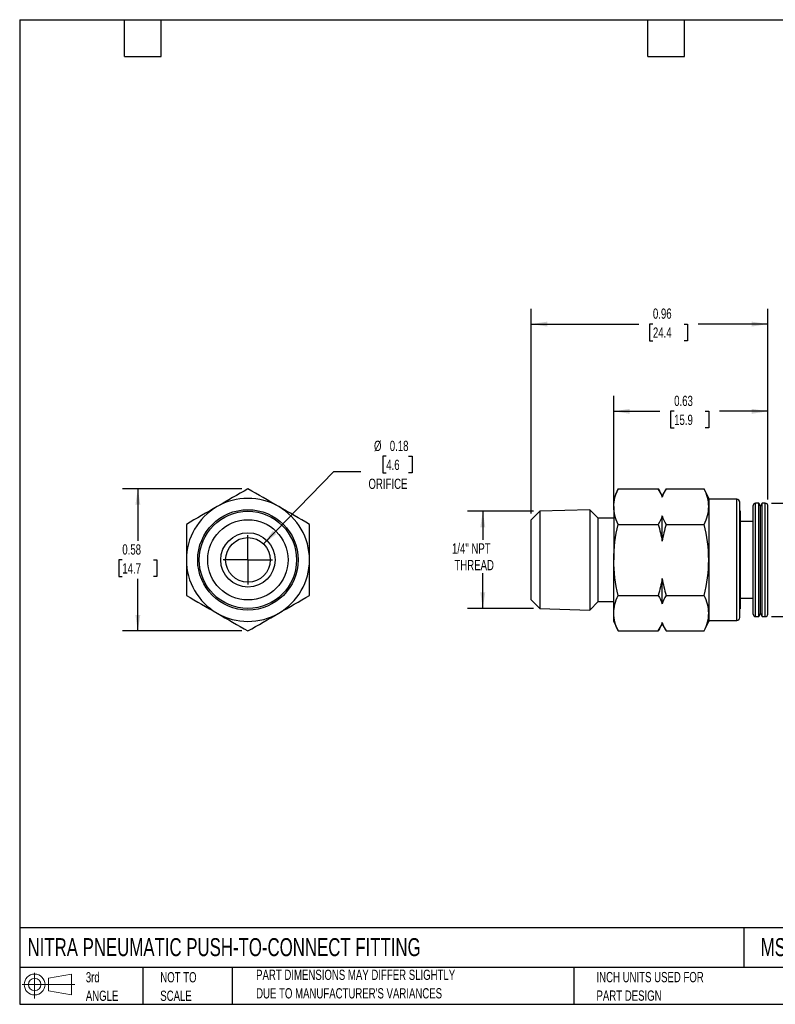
# Model space of a CAD drawing. Header units: inches. Extents: x 0.12 to 5.38, y 0.12 to 4.12.
# Tile 1 of 2: x 0.12 to 3.19, y 0.12 to 4.12. Entities that reach past the tile are written whole.
import ezdxf

# ---------------------------------------------------------------- set-up
doc = ezdxf.new("R2010")
doc.units = ezdxf.units.IN
doc.header["$LTSCALE"] = 0.5
doc.header["$MEASUREMENT"] = 0
doc.linetypes.add('SLD-Center', pattern=[0.75, 0.6, -0.05, 0.05, -0.05])
doc.linetypes.add('SLD-Solid', pattern=[0])
doc.layers.add('CENTER', color=40, linetype='SLD-Center')
doc.layers.add('SLD-DEFPOINTS', color=7, linetype='Continuous')
doc.layers.add('DIMENSIONS', color=140, linetype='SLD-Solid', lineweight=25)
doc.layers.add('TEXT', color=140, linetype='SLD-Solid', lineweight=25)
doc.styles.add('SLDTEXTSTYLE0', font='TXT', dxfattribs={"width": 0.7})
doc.dimstyles.new('SLDDIMSTYLE0', dxfattribs={"dimtxt": 0.04248, "dimasz": 0.065, "dimexe": 0, "dimexo": 0.0625, "dimgap": 0.01062, "dimtad": 0, "dimtih": 1, "dimtoh": 1, "dimrnd": 1e-09, "dimzin": 12, "dimdsep": 46, "dimtxsty": 'SLDTEXTSTYLE0', "dimsah": 1, "dimcen": 0.09, "dimadec": 0, "dimazin": 3, "dimtfac": 1, "dimtofl": 0, "dimtmove": 0, "dimatfit": 3, "dimfxl": 0, "dimfrac": 2, "dimtolj": 1, "dimtzin": 12, "dimarcsym": 0})
doc.dimstyles.new('SLDDIMSTYLE1', dxfattribs={"dimtxt": 0.04248, "dimasz": 0.065, "dimexe": 0, "dimexo": 0.0625, "dimgap": 0.01062, "dimtad": 0, "dimtih": 1, "dimtoh": 1, "dimrnd": 1e-09, "dimdsep": 46, "dimtxsty": 'SLDTEXTSTYLE0', "dimsah": 1, "dimcen": 0.09, "dimadec": 0, "dimazin": 2, "dimtfac": 1, "dimtofl": 0, "dimtmove": 0, "dimatfit": 3, "dimfxl": 0, "dimfrac": 2, "dimtolj": 1, "dimtzin": 12, "dimarcsym": 0})
doc.dimstyles.new('SLDDIMSTYLE4', dxfattribs={"dimtxt": 0.04248, "dimasz": 0.065, "dimexe": 0, "dimexo": 0.0625, "dimgap": 0.01062, "dimtad": 0, "dimtih": 1, "dimtoh": 1, "dimrnd": 1e-09, "dimdsep": 46, "dimtxsty": 'SLDTEXTSTYLE0', "dimsah": 1, "dimcen": 0, "dimadec": 0, "dimazin": 2, "dimtfac": 1, "dimtofl": 0, "dimtmove": 0, "dimatfit": 3, "dimfxl": 0, "dimfrac": 2, "dimtolj": 1, "dimtzin": 12, "dimarcsym": 0})

# ---------------------------------------------------------------- blocks, each defined once
blk = doc.blocks.new('Block11')
at = {"color": 7, "linetype": 'SLD-Solid', "lineweight": 18}
for p, q in [((0.051, 0.1045), (0.051, 0)), ((0.1079, 0.082), (0.2003, 0.0991)), ((0.1079, 0.0314), (0.1079, 0.082)), ((0.2003, 0.0991), (0.2003, 0.0144)), ((0, 0.0567), (0.2141, 0.0567)), ((0.1079, 0.0314), (0.2003, 0.0144))]:
    blk.add_line(p, q, dxfattribs=at)
for radius in [0.0423, 0.0253]:
    blk.add_circle((0.051, 0.0567), radius, dxfattribs=at)
blk = doc.blocks.new('Block12')
at = {"layer": 'SLD-DEFPOINTS'}
blk.add_blockref('Block11', (0, 0), dxfattribs=at)
blk = doc.blocks.new('SW_NOTE_0_2')
at = {"layer": 'TEXT', "color": 0, "char_height": 0.041667, "attachment_point": 1, "style": 'SLDTEXTSTYLE0'}
for s, insert in [('PART DIMENSIONS MAY DIFFER SLIGHTLY', (0, 0.0537)), ("DUE TO MANUFACTURER'S VARIANCES", (0, -0.0215))]:
    blk.add_mtext(s, dxfattribs=dict(at, insert=insert))
blk = doc.blocks.new('SW_NOTE_0_3')
at = {"layer": 'TEXT', "color": 0, "char_height": 0.04167, "attachment_point": 1, "style": 'SLDTEXTSTYLE0'}
for s, insert in [('NOT TO', (0, 0.0537)), ('SCALE', (0, -0.0215))]:
    blk.add_mtext(s, dxfattribs=dict(at, insert=insert))
blk = doc.blocks.new('SW_NOTE_0_4')
at = {"layer": 'TEXT', "color": 0, "char_height": 0.04167, "attachment_point": 1, "style": 'SLDTEXTSTYLE0'}
for s, insert in [('3rd', (0, 0.0537)), ('ANGLE', (0, -0.0215))]:
    blk.add_mtext(s, dxfattribs=dict(at, insert=insert))
blk = doc.blocks.new('SW_NOTE_0_5')
at = {"layer": 'TEXT', "color": 0, "char_height": 0.041667, "attachment_point": 1, "style": 'SLDTEXTSTYLE0'}
for s, insert in [('INCH UNITS USED FOR', (0, 0.0537)), ('PART DESIGN', (0, -0.0215))]:
    blk.add_mtext(s, dxfattribs=dict(at, insert=insert))
blk = doc.blocks.new('_D')
at = {"layer": 'DIMENSIONS'}
for p, q in [((2.2118, 2.1279), (1.943, 2.1279)), ((2.0055, 2.1279), (2.0055, 2.0114)), ((2.0055, 1.7331), (2.0055, 1.8764)), ((2.2118, 1.7331), (1.943, 1.7331))]:
    blk.add_line(p, q, dxfattribs=at)
for points in [[(2.0055, 2.1279), (1.9955, 2.0629), (2.0155, 2.0629)], [(2.0055, 1.7331), (2.0155, 1.7981), (1.9955, 1.7981)]]:
    blk.add_solid(points, dxfattribs=at)
at = {"layer": 'DIMENSIONS', "char_height": 0.04167, "attachment_point": 1, "style": 'SLDTEXTSTYLE0'}
for s, insert in [('1/4" NPT', (1.8804, 1.9976)), ('THREAD', (1.8903, 1.9301))]:
    blk.add_mtext(s, dxfattribs=dict(at, insert=insert))
blk = doc.blocks.new('_D_1')
at = {"layer": 'DIMENSIONS'}
for p, q in [((2.537, 2.172), (2.537, 2.5966)), ((3.1624, 2.176), (3.1624, 2.5966)), ((2.537, 2.5341), (2.725, 2.5341)), ((2.7826, 2.5341), (2.7683, 2.5341)), ((2.7683, 2.5341), (2.7683, 2.4666)), ((2.9088, 2.5341), (2.9231, 2.5341)), ((2.9231, 2.5341), (2.9231, 2.4666)), ((3.1624, 2.5341), (2.9664, 2.5341)), ((2.7683, 2.4666), (2.7826, 2.4666)), ((2.9231, 2.4666), (2.9088, 2.4666))]:
    blk.add_line(p, q, dxfattribs=at)
for points in [[(2.537, 2.5341), (2.602, 2.5241), (2.602, 2.5441)], [(3.1624, 2.5341), (3.0974, 2.5441), (3.0974, 2.5241)]]:
    blk.add_solid(points, dxfattribs=at)
at = {"layer": 'DIMENSIONS', "char_height": 0.04167, "attachment_point": 1, "style": 'SLDTEXTSTYLE0'}
for s, insert in [('0.63', (2.7826, 2.5973)), ('15.9', (2.7826, 2.5203))]:
    blk.add_mtext(s, dxfattribs=dict(at, insert=insert))
blk = doc.blocks.new('_D_2')
at = {"layer": 'DIMENSIONS'}
for p, q in [((3.1776, 2.1608), (3.4217, 2.1608)), ((3.3592, 2.1608), (3.3592, 2.0209)), ((3.2961, 1.9439), (3.2819, 1.9439)), ((3.2819, 1.9439), (3.2819, 1.8764)), ((3.4224, 1.9439), (3.4366, 1.9439)), ((3.4366, 1.9439), (3.4366, 1.8764)), ((3.2819, 1.8764), (3.2961, 1.8764)), ((3.3592, 1.7002), (3.3592, 1.8669)), ((3.4366, 1.8764), (3.4224, 1.8764)), ((3.1776, 1.7002), (3.4217, 1.7002))]:
    blk.add_line(p, q, dxfattribs=at)
for points in [[(3.3592, 2.1608), (3.3492, 2.0958), (3.3692, 2.0958)], [(3.3592, 1.7002), (3.3692, 1.7652), (3.3492, 1.7652)]]:
    blk.add_solid(points, dxfattribs=at)
at = {"layer": 'DIMENSIONS', "char_height": 0.04167, "attachment_point": 1, "style": 'SLDTEXTSTYLE0'}
for s, insert in [('%%c', (3.2641, 2.0071)), ('0.46', (3.3282, 2.0071)), ('11.7', (3.2961, 1.9301))]:
    blk.add_mtext(s, dxfattribs=dict(at, insert=insert))
blk = doc.blocks.new('_D_3')
at = {"layer": 'DIMENSIONS'}
for p, q in [((2.2024, 2.1185), (2.2024, 2.9509)), ((3.1624, 2.176), (3.1624, 2.9509)), ((2.2024, 2.8884), (2.6387, 2.8884)), ((2.6963, 2.8884), (2.682, 2.8884)), ((2.682, 2.8884), (2.682, 2.8209)), ((2.8225, 2.8884), (2.8368, 2.8884)), ((2.8368, 2.8884), (2.8368, 2.8209)), ((3.1624, 2.8884), (2.8801, 2.8884)), ((2.682, 2.8209), (2.6963, 2.8209)), ((2.8368, 2.8209), (2.8225, 2.8209))]:
    blk.add_line(p, q, dxfattribs=at)
for points in [[(2.2024, 2.8884), (2.2674, 2.8784), (2.2674, 2.8984)], [(3.1624, 2.8884), (3.0974, 2.8984), (3.0974, 2.8784)]]:
    blk.add_solid(points, dxfattribs=at)
at = {"layer": 'DIMENSIONS', "char_height": 0.04167, "attachment_point": 1, "style": 'SLDTEXTSTYLE0'}
for s, insert in [('0.96', (2.6963, 2.9517)), ('24.4', (2.6963, 2.8746))]:
    blk.add_mtext(s, dxfattribs=dict(at, insert=insert))
blk = doc.blocks.new('_D_6')
at = {"layer": 'DIMENSIONS'}
for p, q in [((1.6134, 2.3512), (1.5991, 2.3512)), ((1.5991, 2.3512), (1.5991, 2.2837)), ((1.7043, 2.3512), (1.7186, 2.3512)), ((1.7186, 2.3512), (1.7186, 2.2837)), ((1.1148, 1.9954), (1.4006, 2.2895)), ((1.4006, 2.2895), (1.51, 2.2895)), ((1.5991, 2.2837), (1.6134, 2.2837)), ((1.7186, 2.2837), (1.7043, 2.2837))]:
    blk.add_line(p, q, dxfattribs=at)
blk.add_solid([(1.1148, 1.9954), (1.1673, 2.0351), (1.1529, 2.049)], dxfattribs=at)
at = {"layer": 'DIMENSIONS', "char_height": 0.04167, "attachment_point": 1, "style": 'SLDTEXTSTYLE0'}
for s, insert in [('%%c', (1.5637, 2.4144)), ('0.18', (1.6278, 2.4144)), ('4.6', (1.6134, 2.3374)), ('ORIFICE', (1.5413, 2.2604))]:
    blk.add_mtext(s, dxfattribs=dict(at, insert=insert))
blk = doc.blocks.new('_D_7')
at = {"layer": 'DIMENSIONS'}
for p, q in [((1.0267, 2.2192), (0.5423, 2.2192)), ((0.6048, 2.2192), (0.6048, 2.0075)), ((0.5417, 1.9305), (0.5275, 1.9305)), ((0.5275, 1.9305), (0.5275, 1.863)), ((0.668, 1.9305), (0.6822, 1.9305)), ((0.6822, 1.9305), (0.6822, 1.863)), ((0.5275, 1.863), (0.5417, 1.863)), ((0.6048, 1.6418), (0.6048, 1.8535)), ((0.6822, 1.863), (0.668, 1.863)), ((1.0267, 1.6418), (0.5423, 1.6418))]:
    blk.add_line(p, q, dxfattribs=at)
for points in [[(0.6048, 2.2192), (0.5948, 2.1542), (0.6148, 2.1542)], [(0.6048, 1.6418), (0.6148, 1.7068), (0.5948, 1.7068)]]:
    blk.add_solid(points, dxfattribs=at)
at = {"layer": 'DIMENSIONS', "char_height": 0.04167, "attachment_point": 1, "style": 'SLDTEXTSTYLE0'}
for s, insert in [('0.58', (0.5417, 1.9937)), ('14.7', (0.5417, 1.9167))]:
    blk.add_mtext(s, dxfattribs=dict(at, insert=insert))
blk = doc.blocks.new('SW_CENTERMARKSYMBOL_1')
at = {"layer": 'CENTER', "color": 0}
for q in [(0, 0.1), (-0.1, 0), (0, -0.1), (0.1, 0)]:
    blk.add_line((0, 0), q, dxfattribs=at)

msp = doc.modelspace()

# ---------------------------------------------------------------- linework, layer by layer
for p, q in [((2.5551, 2.2192), (2.537, 2.1805)), ((2.5551, 2.2192), (2.718, 2.2192)), ((2.7339, 2.1916), (2.718, 2.2192)), ((2.7498, 2.2192), (2.7339, 2.1916)), ((2.7498, 2.2192), (2.9048, 2.2192)), ((2.9229, 2.1805), (2.9048, 2.2192)), ((2.537, 2.147), (2.537, 2.1805)), ((2.7339, 2.1847), (2.7339, 2.1916)), ((2.9229, 2.1805), (2.9229, 2.147)), ((3.037, 2.1765), (2.9229, 2.1765)), ((3.037, 1.6844), (3.037, 2.1765)), ((3.0489, 1.6962), (3.0489, 2.1647)), ((3.1261, 2.1608), (3.1132, 2.1608)), ((3.1132, 1.7563), (3.1132, 2.1608)), ((3.1329, 2.149), (3.1261, 2.1608)), ((3.1261, 1.7563), (3.1261, 2.1608)), ((3.1397, 2.1608), (3.1329, 2.149)), ((3.1526, 2.1608), (3.1397, 2.1608)), ((3.1397, 1.7563), (3.1397, 2.1608)), ((3.1526, 1.7563), (3.1526, 2.1608)), ((2.2368, 2.1279), (2.2024, 2.0935)), ((2.4396, 2.1343), (2.2368, 2.1279)), ((2.2368, 2.1279), (2.2368, 1.7331)), ((2.4741, 2.0998), (2.4396, 2.1343)), ((2.4396, 2.1343), (2.4396, 1.7267)), ((2.537, 2.147), (2.537, 1.9305)), ((2.9229, 2.147), (2.9229, 1.9305)), ((3.05, 2.1297), (3.0489, 2.1297)), ((3.05, 2.1297), (3.05, 1.7826)), ((3.1033, 1.7637), (3.1033, 2.151)), ((3.1329, 1.7652), (3.1329, 2.149)), ((3.1624, 1.7637), (3.1624, 2.151)), ((2.2024, 1.7675), (2.2024, 2.0935)), ((2.537, 2.0998), (2.4741, 2.0998)), ((2.4741, 1.7612), (2.4741, 2.0998)), ((2.7339, 2.0059), (2.7339, 2.1093)), ((3.1033, 2.0866), (3.05, 2.0866)), ((2.5551, 2.0748), (2.718, 2.0748)), ((2.7498, 2.0748), (2.9048, 2.0748)), ((2.537, 1.714), (2.537, 1.9305)), ((2.9229, 1.9305), (2.9229, 1.714)), ((2.7339, 1.7517), (2.7339, 1.8551)), ((2.2024, 1.7675), (2.2368, 1.7331)), ((2.4396, 1.7267), (2.4741, 1.7612)), ((2.4741, 1.7612), (2.537, 1.7612)), ((2.5551, 1.7861), (2.718, 1.7861)), ((2.7498, 1.7861), (2.9048, 1.7861)), ((3.05, 1.7826), (3.0489, 1.7826)), ((3.05, 1.7634), (3.0489, 1.7634)), ((3.049, 1.7826), (3.05, 1.7822)), ((3.05, 1.7822), (3.05, 1.7634)), ((3.05, 1.7744), (3.1033, 1.7744)), ((3.05, 1.7634), (3.05, 1.7313)), ((3.1033, 1.71), (3.1033, 1.7637)), ((3.1329, 1.712), (3.1329, 1.7652)), ((3.1624, 1.71), (3.1624, 1.7637)), ((2.2368, 1.7331), (2.4396, 1.7267)), ((3.0489, 1.7313), (3.05, 1.7313)), ((3.1132, 1.7002), (3.1132, 1.7563)), ((3.1261, 1.7002), (3.1261, 1.7563)), ((3.1397, 1.7002), (3.1397, 1.7563)), ((3.1526, 1.7002), (3.1526, 1.7563)), ((2.537, 1.6805), (2.537, 1.714)), ((2.537, 1.6805), (2.5551, 1.6418)), ((2.9048, 1.6418), (2.9229, 1.6805)), ((2.9229, 1.714), (2.9229, 1.6805)), ((2.9229, 1.6844), (3.037, 1.6844)), ((3.1132, 1.7002), (3.1261, 1.7002)), ((3.1261, 1.7002), (3.1329, 1.712)), ((3.1329, 1.712), (3.1397, 1.7002)), ((3.1397, 1.7002), (3.1526, 1.7002)), ((2.5551, 1.6418), (2.718, 1.6418)), ((2.718, 1.6418), (2.7339, 1.6694)), ((2.7339, 1.6694), (2.7339, 1.6763)), ((2.7339, 1.6694), (2.7498, 1.6418)), ((2.7498, 1.6418), (2.9048, 1.6418))]:
    msp.add_line(p, q)
for radius in [0.2038, 0.1974, 0.163, 0.1102, 0.0906]:
    msp.add_circle((1.0517, 1.9305), radius)
for centre, radius, start, end in [((1.0517, 1.9305), 0.25, 60, 120), ((3.037, 2.1647), 0.0118, 0, 90), ((3.1132, 2.151), 0.00984, 90, 180), ((3.1526, 2.151), 0.00984, 0, 90), ((1.0517, 1.9305), 0.25, 120, 180), ((1.0517, 1.9305), 0.25, 0, 60), ((1.0517, 1.9305), 0.25, 180, 240), ((1.0517, 1.9305), 0.25, 300, 0), ((1.0517, 1.9305), 0.25, 240, 300), ((3.037, 1.6962), 0.0118, 270, 0), ((3.1132, 1.71), 0.00984, 180, 270), ((3.1526, 1.71), 0.00984, 270, 0)]:
    msp.add_arc(centre, radius, start, end)
for points in [[(1.0517, 2.2192), (1.0106, 2.1954), (0.969, 2.1714), (0.9267, 2.147)], [(1.1767, 2.147), (1.1344, 2.1714), (1.0928, 2.1954), (1.0517, 2.2192)], [(2.537, 2.147), (2.537, 2.1714), (2.544, 2.1954), (2.5551, 2.2192)], [(2.718, 2.2192), (2.7246, 2.2078), (2.73, 2.1963), (2.7339, 2.1847)], [(2.7498, 2.2192), (2.7432, 2.2078), (2.7378, 2.1963), (2.7339, 2.1847)], [(2.9229, 2.147), (2.9229, 2.1714), (2.9159, 2.1954), (2.9048, 2.2192)], [(0.9267, 2.147), (0.8844, 2.1226), (0.8428, 2.0986), (0.8017, 2.0748)], [(1.3017, 2.0748), (1.2606, 2.0986), (1.219, 2.1226), (1.1767, 2.147)], [(2.5551, 2.0748), (2.544, 2.0986), (2.537, 2.1226), (2.537, 2.147)], [(2.9048, 2.0748), (2.9159, 2.0986), (2.9229, 2.1226), (2.9229, 2.147)], [(2.7339, 2.1093), (2.73, 2.0976), (2.7245, 2.0862), (2.718, 2.0748)], [(2.7339, 2.1093), (2.7378, 2.0976), (2.7433, 2.0862), (2.7498, 2.0748)], [(0.8017, 2.0748), (0.8017, 2.0273), (0.8017, 1.9793), (0.8017, 1.9305)], [(1.3017, 1.9305), (1.3017, 1.9793), (1.3017, 2.0273), (1.3017, 2.0748)], [(2.537, 1.9305), (2.537, 1.9793), (2.544, 2.0273), (2.5551, 2.0748)], [(2.718, 2.0748), (2.7246, 2.052), (2.73, 2.029), (2.7339, 2.0059)], [(2.7498, 2.0748), (2.7432, 2.052), (2.7378, 2.029), (2.7339, 2.0059)], [(2.9229, 1.9305), (2.9229, 1.9793), (2.9159, 2.0273), (2.9048, 2.0748)], [(0.8017, 1.9305), (0.8017, 1.8816), (0.8017, 1.8336), (0.8017, 1.7861)], [(1.3017, 1.7861), (1.3017, 1.8336), (1.3017, 1.8816), (1.3017, 1.9305)], [(2.5551, 1.7861), (2.544, 1.8336), (2.537, 1.8816), (2.537, 1.9305)], [(2.9048, 1.7861), (2.9159, 1.8336), (2.9229, 1.8816), (2.9229, 1.9305)], [(2.7339, 1.8551), (2.73, 1.8318), (2.7245, 1.8088), (2.718, 1.7861)], [(2.7339, 1.8551), (2.7378, 1.8318), (2.7433, 1.8088), (2.7498, 1.7861)], [(0.8017, 1.7861), (0.8428, 1.7624), (0.8844, 1.7384), (0.9267, 1.714)], [(1.1767, 1.714), (1.219, 1.7384), (1.2606, 1.7624), (1.3017, 1.7861)], [(2.537, 1.714), (2.537, 1.7384), (2.544, 1.7624), (2.5551, 1.7861)], [(2.718, 1.7861), (2.7246, 1.7747), (2.73, 1.7633), (2.7339, 1.7517)], [(2.7498, 1.7861), (2.7432, 1.7747), (2.7378, 1.7633), (2.7339, 1.7517)], [(2.9229, 1.714), (2.9229, 1.7384), (2.9159, 1.7624), (2.9048, 1.7861)], [(0.9267, 1.714), (0.969, 1.6895), (1.0106, 1.6655), (1.0517, 1.6418)], [(1.0517, 1.6418), (1.0928, 1.6655), (1.1344, 1.6895), (1.1767, 1.714)], [(2.5551, 1.6418), (2.544, 1.6655), (2.537, 1.6895), (2.537, 1.714)], [(2.9048, 1.6418), (2.9159, 1.6655), (2.9229, 1.6895), (2.9229, 1.714)], [(2.7339, 1.6763), (2.73, 1.6646), (2.7245, 1.6532), (2.718, 1.6418)], [(2.7339, 1.6763), (2.7378, 1.6646), (2.7433, 1.6532), (2.7498, 1.6418)]]:
    msp.add_open_spline(points, degree=3)
at = {"layer": 'TEXT'}
for p, q in [((0.125, 4.125), (5.375, 4.125)), ((0.125, 4.125), (0.125, 0.125)), ((0.55, 3.975), (0.55, 4.125)), ((0.7, 3.975), (0.7, 4.125)), ((2.675, 3.975), (2.675, 4.125)), ((2.825, 3.975), (2.825, 4.125)), ((0.55, 3.975), (0.7, 3.975)), ((2.675, 3.975), (2.825, 3.975)), ((5.375, 0.4356), (0.125, 0.4356)), ((3.0661, 0.4356), (3.0661, 0.275)), ((5.375, 0.275), (0.125, 0.275)), ((0.625, 0.275), (0.625, 0.125)), ((0.9884, 0.275), (0.9884, 0.125)), ((2.3749, 0.275), (2.3749, 0.125)), ((0.125, 0.125), (5.375, 0.125))]:
    msp.add_line(p, q, dxfattribs=at)

# ---------------------------------------------------------------- block references
at = {"layer": 'CENTER'}
msp.add_blockref('SW_CENTERMARKSYMBOL_1', (1.0517, 1.9305), dxfattribs=at)
at = {"layer": 'SLD-DEFPOINTS'}
msp.add_blockref('Block12', (0.1346, 0.1487), dxfattribs=at)
at = {"layer": 'TEXT'}
for name, p in [('SW_NOTE_0_4', (0.3935, 0.2021)), ('SW_NOTE_0_3', (0.6958, 0.2021)), ('SW_NOTE_0_2', (1.085, 0.212)), ('SW_NOTE_0_5', (2.4671, 0.2027))]:
    msp.add_blockref(name, p, dxfattribs=at)

# ---------------------------------------------------------------- texts
at = {"layer": 'TEXT', "char_height": 0.072917, "attachment_point": 1, "style": 'SLDTEXTSTYLE0'}
for s, insert in [('NITRA PNEUMATIC PUSH-TO-CONNECT FITTING', (0.1568, 0.3937)), ('MS14-18N-SS2', (3.134, 0.3937))]:
    msp.add_mtext(s, dxfattribs=dict(at, insert=insert))

# ---------------------------------------------------------------- dimensions: what is measured, and where the dimension line sits
at = {"layer": 'DIMENSIONS'}
for base, p1, p2, picture, middle in [((2.2024, 2.8884), (3.1624, 2.151), (2.2024, 2.0935), '_D_3', (2.7594, 2.8884)), ((3.1624, 2.5341), (2.537, 2.147), (3.1624, 2.151), '_D_1', (2.8457, 2.5341))]:
    dim = msp.add_linear_dim(base=base, p1=p1, p2=p2, dimstyle='SLDDIMSTYLE1', dxfattribs=at)
    dim.commit()
    dim.dimension.update_dxf_attribs({"geometry": picture, "text_midpoint": middle, "dimtype": 160})
dim = msp.add_diameter_dim_2p(p1=(0.9886, 1.8655), p2=(1.1148, 1.9954), text='<>\\PORIFICE', dimstyle='SLDDIMSTYLE4', dxfattribs=at)
dim.commit()
dim.dimension.update_dxf_attribs({"geometry": '_D_6', "text_midpoint": (1.6589, 2.3174), "dimtype": 163})
dim = msp.add_linear_dim(base=(0.6048, 1.6418), p1=(1.0517, 2.2192), p2=(1.0517, 1.6418), angle=90, dimstyle='SLDDIMSTYLE1', dxfattribs=at)
dim.commit()
dim.dimension.update_dxf_attribs({"geometry": '_D_7', "text_midpoint": (0.6048, 1.9305), "dimtype": 160})
for base, p1, p2, text, dimstyle, picture, middle in [((3.3592, 1.7002), (3.1526, 2.1608), (3.1526, 1.7002), '%%c<>', 'SLDDIMSTYLE1', '_D_2', (3.3592, 1.9439)), ((2.0055, 1.7331), (2.2368, 2.1279), (2.2368, 1.7331), '1/4" NPT\\PTHREAD', 'SLDDIMSTYLE0', '_D', (2.0055, 1.9439))]:
    dim = msp.add_linear_dim(base=base, p1=p1, p2=p2, angle=90, text=text, dimstyle=dimstyle, dxfattribs=at)
    dim.commit()
    dim.dimension.update_dxf_attribs({"geometry": picture, "text_midpoint": middle, "dimtype": 160})

doc.saveas('drawing.dxf')
